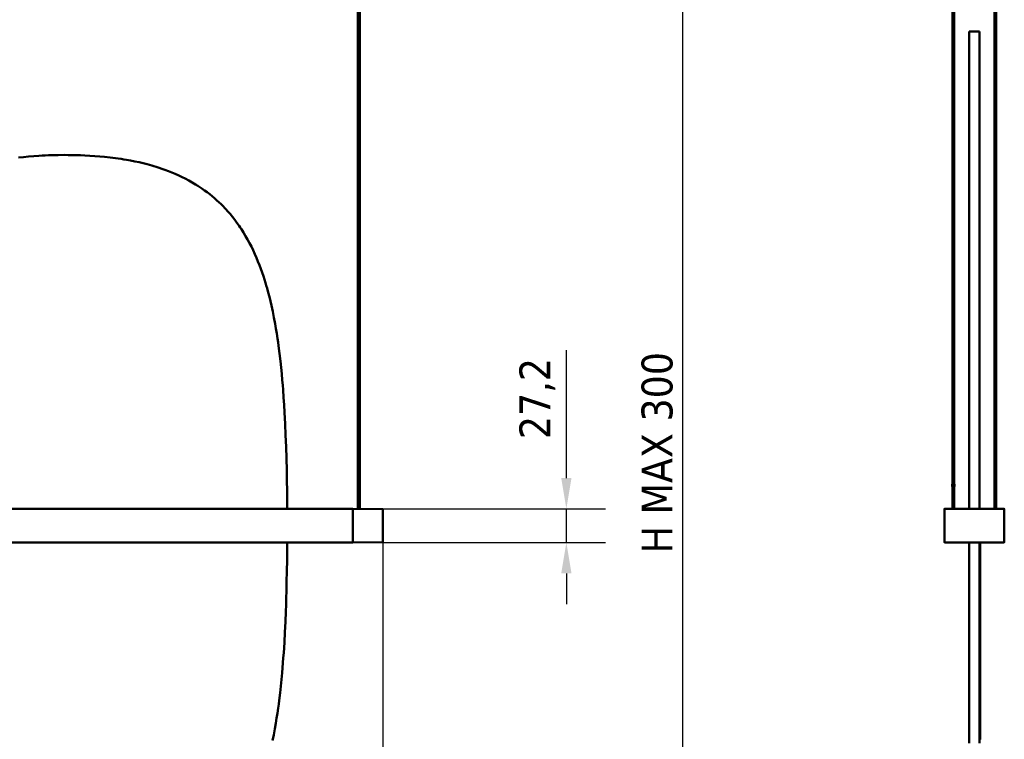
# Model space of a CAD drawing. Header units: millimetres. Extents: x 460 to 2336, y 1062 to 2601.
# Tile 8 of 9: x 1533 to 2330, y 1647 to 2230. Entities that reach past the tile are written whole.
import ezdxf

# ---------------------------------------------------------------- set-up
doc = ezdxf.new("R2010")
doc.units = ezdxf.units.MM
doc.header["$LTSCALE"] = 10
doc.layers.add('Quota (ISO)', color=7, linetype='Continuous', lineweight=25)
doc.layers.add('Visibile (ISO)', color=7, linetype='Continuous', lineweight=50)
doc.styles.add('Testo nota (ISO)', font='tahoma.ttf')
doc.dimstyles.new('PENTA', dxfattribs={"dimscale": 10, "dimtxt": 2.5, "dimasz": 2.5, "dimexe": 3.175, "dimexo": 0, "dimgap": 0.762, "dimtad": 1, "dimrnd": 1e-08, "dimtxsty": 'Testo nota (ISO)', "dimcen": 0.09, "dimdle": 10, "dimclrd": 256, "dimclre": 256, "dimclrt": 256, "dimazin": 2, "dimtfac": 0.8, "dimtmove": 0, "dimatfit": 3, "dimfxl": 1, "dimtolj": 1, "dimlwd": -1, "dimlwe": -1, "dimarcsym": 0})

# ---------------------------------------------------------------- blocks, each defined once
blk = doc.blocks.new('*D31')
at = {"layer": 'Defpoints', "color": 0, "transparency": 16777216}
for p in [(768.68, 1806.97), (1827.18, 1806.97), (1827.18, 1300.11)]:
    blk.add_point(p, dxfattribs=at)
at = {"layer": 'Quota (ISO)', "transparency": 16777216}
for p, q in [((768.68, 1806.97), (768.68, 1268.36)), ((1827.18, 1806.97), (1827.18, 1268.36)), ((793.68, 1300.11), (1802.18, 1300.11))]:
    blk.add_line(p, q, dxfattribs=at)
for points in [[(793.68, 1304.28), (793.68, 1295.95), (768.68, 1300.11)], [(1802.18, 1304.28), (1802.18, 1295.95), (1827.18, 1300.11)]]:
    blk.add_solid(points, dxfattribs=at)
at = {"layer": 'Quota (ISO)', "transparency": 16777216, "insert": (1297.93, 1323.63), "char_height": 25, "attachment_point": 5, "style": 'Testo nota (ISO)'}
blk.add_mtext('\\A1;1058,5', dxfattribs=at)
blk = doc.blocks.new('*D46')
at = {"layer": 'Defpoints', "color": 0, "transparency": 16777216}
for p in [(1814.77, 1833.61), (1802.93, 1806.41), (1975.83, 1806.41)]:
    blk.add_point(p, dxfattribs=at)
at = {"layer": 'Quota (ISO)', "transparency": 16777216}
for p, q in [((1975.83, 1858.61), (1975.83, 1962.23)), ((1814.77, 1833.61), (2007.58, 1833.61)), ((1975.83, 1806.41), (1975.83, 1833.61)), ((1802.93, 1806.41), (2007.58, 1806.41)), ((1975.83, 1781.41), (1975.83, 1756.41))]:
    blk.add_line(p, q, dxfattribs=at)
for points in [[(1971.67, 1858.61), (1980, 1858.61), (1975.83, 1833.61)], [(1971.67, 1781.41), (1980, 1781.41), (1975.83, 1806.41)]]:
    blk.add_solid(points, dxfattribs=at)
at = {"layer": 'Quota (ISO)', "transparency": 16777216, "insert": (1952.35, 1922.92), "char_height": 25, "attachment_point": 5, "rotation": 90, "style": 'Testo nota (ISO)'}
blk.add_mtext('\\A1;27,2', dxfattribs=at)
blk = doc.blocks.new('*D47')
at = {"layer": 'Defpoints', "color": 0, "transparency": 16777216}
for p in [(1676.28, 2338.07), (2070.05, 2338.07), (1098.94, 1420.13)]:
    blk.add_point(p, dxfattribs=at)
at = {"layer": 'Quota (ISO)', "transparency": 16777216}
for p, q in [((1676.28, 2338.07), (2101.8, 2338.07)), ((2070.05, 1445.13), (2070.05, 2313.07)), ((1098.94, 1420.13), (2101.8, 1420.13))]:
    blk.add_line(p, q, dxfattribs=at)
for points in [[(2065.88, 2313.07), (2074.21, 2313.07), (2070.05, 2338.07)], [(2065.88, 1445.13), (2074.21, 1445.13), (2070.05, 1420.13)]]:
    blk.add_solid(points, dxfattribs=at)
at = {"layer": 'Quota (ISO)', "transparency": 16777216, "insert": (2049.41, 1879.1), "char_height": 25, "width": 417.2148, "attachment_point": 5, "rotation": 90, "style": 'Testo nota (ISO)'}
blk.add_mtext('\\A1;H MAX 300', dxfattribs=at)

msp = doc.modelspace()

# ---------------------------------------------------------------- linework, layer by layer
at = {"layer": 'Visibile (ISO)'}
for p, q in [((1807.183, 2263.071), (1807.183, 1833.676)), ((1808.683, 2263.071), (1808.683, 1833.663)), ((2288.229, 2263.071), (2288.229, 1853.714)), ((2289.729, 2263.071), (2289.729, 1853.714)), ((2322.229, 2263.071), (2322.229, 1833.714)), ((2323.729, 2263.071), (2323.729, 1833.714)), ((2301.729, 2220.112), (2310.229, 2220.112)), ((2301.729, 2220.112), (2301.729, 2220.074)), ((2301.729, 2220.074), (2301.729, 2219.961)), ((2301.729, 2219.961), (2301.729, 2219.875)), ((2301.729, 2219.875), (2301.729, 2219.769)), ((2301.729, 2219.66), (2301.729, 2219.769)), ((2301.729, 2219.769), (2301.729, 2219.644)), ((2301.729, 2219.518), (2301.729, 2219.66)), ((2301.729, 2219.644), (2301.729, 2219.498)), ((2301.729, 2219.358), (2301.729, 2219.518)), ((2301.729, 2219.498), (2301.729, 2219.208)), ((2301.729, 2219.177), (2301.729, 2219.358)), ((2301.729, 2219.208), (2301.729, 2218.859)), ((2301.729, 2218.817), (2301.729, 2219.177)), ((2301.729, 2218.859), (2301.729, 2218.448)), ((2301.729, 2218.396), (2301.729, 2218.817)), ((2301.729, 2218.448), (2301.729, 2217.975)), ((2301.729, 2217.91), (2301.729, 2218.396)), ((2301.729, 2217.975), (2301.729, 2217.438)), ((2301.729, 2217.358), (2301.729, 2217.91)), ((2301.729, 2217.438), (2301.729, 2216.835)), ((2301.729, 2216.74), (2301.729, 2217.358)), ((2301.729, 2216.835), (2301.729, 2216.165)), ((2301.729, 2216.052), (2301.729, 2216.74)), ((2301.729, 2216.165), (2301.729, 2215.427)), ((2301.729, 2215.295), (2301.729, 2216.052)), ((2301.729, 2215.427), (2301.729, 2214.618)), ((2301.729, 2214.475), (2301.729, 2215.295)), ((2310.229, 2220.112), (2310.229, 2220.074)), ((2310.229, 2220.074), (2310.229, 2219.961)), ((2310.229, 2219.961), (2310.229, 2219.875)), ((2310.229, 2219.875), (2310.229, 2219.769)), ((2310.229, 2219.769), (2310.229, 2219.644)), ((2310.229, 2219.644), (2310.229, 2219.498)), ((2310.229, 2219.498), (2310.229, 2219.208)), ((2310.229, 2219.208), (2310.229, 2218.859)), ((2310.229, 2218.859), (2310.229, 2218.448)), ((2310.229, 2218.448), (2310.229, 2217.975)), ((2310.229, 2217.975), (2310.229, 2217.438)), ((2310.229, 2217.438), (2310.229, 2216.835)), ((2310.229, 2216.835), (2310.229, 2216.165)), ((2310.229, 2216.165), (2310.229, 2215.427)), ((2310.229, 2215.427), (2310.229, 2214.618)), ((2301.729, 2214.618), (2301.729, 2214.187)), ((2301.729, 2214.038), (2301.729, 2214.475)), ((2301.729, 2214.187), (2301.729, 2213.737)), ((2301.729, 2213.583), (2301.729, 2214.038)), ((2301.729, 2213.737), (2301.729, 2213.27)), ((2301.729, 2212.947), (2301.729, 2213.583)), ((2301.729, 2213.27), (2301.729, 2212.784)), ((2301.729, 2212.279), (2301.729, 2212.947)), ((2301.729, 2212.784), (2301.729, 2212.279)), ((2301.729, 2211.577), (2301.729, 2212.279)), ((2301.729, 2212.279), (2301.729, 2211.755)), ((2301.729, 2211.755), (2301.729, 2210.814)), ((2301.729, 2210.652), (2301.729, 2211.577)), ((2301.729, 2210.814), (2301.729, 2209.815)), ((2301.729, 2209.673), (2301.729, 2210.652)), ((2301.729, 2209.815), (2301.729, 2208.759)), ((2301.729, 2208.64), (2301.729, 2209.673)), ((2301.729, 2208.759), (2301.729, 2207.644)), ((2301.729, 2207.551), (2301.729, 2208.64)), ((2301.729, 2207.644), (2301.729, 2206.471)), ((2301.729, 2206.406), (2301.729, 2207.551)), ((2310.229, 2214.618), (2310.229, 2214.187)), ((2310.229, 2214.187), (2310.229, 2213.737)), ((2310.229, 2213.737), (2310.229, 2213.27)), ((2310.229, 2213.27), (2310.229, 2212.784)), ((2310.229, 2212.784), (2310.229, 2212.279)), ((2310.229, 2212.279), (2310.229, 2211.755)), ((2310.229, 2211.755), (2310.229, 2210.814)), ((2310.229, 2210.814), (2310.229, 2209.815)), ((2310.229, 2209.815), (2310.229, 2208.759)), ((2310.229, 2208.759), (2310.229, 2207.644)), ((2310.229, 2207.644), (2310.229, 2206.471)), ((2301.729, 2206.471), (2301.729, 2205.237)), ((2301.729, 2205.204), (2301.729, 2206.406)), ((2301.729, 2205.237), (2301.729, 2203.943)), ((2301.729, 2203.842), (2301.729, 2205.204)), ((2301.729, 2203.943), (2301.729, 2202.537)), ((2301.729, 2203.136), (2301.729, 2203.842)), ((2301.729, 2202.413), (2301.729, 2203.136)), ((2301.729, 2202.537), (2301.729, 2201.809)), ((2301.729, 2201.296), (2301.729, 2202.413)), ((2301.729, 2201.809), (2301.729, 2201.064)), ((2301.729, 2200.14), (2301.729, 2201.296)), ((2301.729, 2201.064), (2301.729, 2200.045)), ((2301.729, 2198.945), (2301.729, 2200.14)), ((2301.729, 2200.045), (2301.729, 2198.997)), ((2310.229, 2206.471), (2310.229, 2205.237)), ((2310.229, 2205.237), (2310.229, 2203.943)), ((2310.229, 2203.943), (2310.229, 2202.537)), ((2310.229, 2202.537), (2310.229, 2201.809)), ((2310.229, 2201.809), (2310.229, 2201.064)), ((2310.229, 2201.064), (2310.229, 2200.045)), ((2310.229, 2200.045), (2310.229, 2198.997)), ((2301.729, 2198.997), (2301.729, 2197.918)), ((2301.729, 2197.711), (2301.729, 2198.945)), ((2301.729, 2197.918), (2301.729, 2196.527)), ((2301.729, 2196.294), (2301.729, 2197.711)), ((2301.729, 2196.527), (2301.729, 2195.089)), ((2301.729, 2194.829), (2301.729, 2196.294)), ((2301.729, 2195.089), (2301.729, 2193.603)), ((2301.729, 2193.314), (2301.729, 2194.829)), ((2301.729, 2193.603), (2301.729, 2192.07)), ((2301.729, 2191.751), (2301.729, 2193.314)), ((2301.729, 2192.07), (2301.729, 2190.49)), ((2301.729, 2190.139), (2301.729, 2191.751)), ((2310.229, 2198.997), (2310.229, 2197.918)), ((2310.229, 2197.918), (2310.229, 2196.527)), ((2310.229, 2196.527), (2310.229, 2195.089)), ((2310.229, 2195.089), (2310.229, 2193.603)), ((2310.229, 2193.603), (2310.229, 2192.07)), ((2310.229, 2192.07), (2310.229, 2190.49)), ((2301.729, 2190.49), (2301.729, 2188.861)), ((2301.729, 2188.478), (2301.729, 2190.139)), ((2301.729, 2188.861), (2301.729, 2187.031)), ((2301.729, 2186.662), (2301.729, 2188.478)), ((2301.729, 2187.031), (2301.729, 2185.144)), ((2301.729, 2184.792), (2301.729, 2186.662)), ((2301.729, 2185.144), (2301.729, 2183.2)), ((2301.729, 2182.868), (2301.729, 2184.792)), ((2310.229, 2190.49), (2310.229, 2188.861)), ((2310.229, 2188.861), (2310.229, 2187.031)), ((2310.229, 2187.031), (2310.229, 2185.144)), ((2310.229, 2185.144), (2310.229, 2183.2)), ((2301.729, 2183.2), (2301.729, 2181.2)), ((2301.729, 2180.889), (2301.729, 2182.868)), ((2301.729, 2181.2), (2301.729, 2179.144)), ((2301.729, 2178.855), (2301.729, 2180.889)), ((2301.729, 2179.144), (2301.729, 2177.033)), ((2301.729, 2176.769), (2301.729, 2178.855)), ((2301.729, 2177.033), (2301.729, 2174.867)), ((2301.729, 2174.629), (2301.729, 2176.769)), ((2310.229, 2183.2), (2310.229, 2181.2)), ((2310.229, 2181.2), (2310.229, 2179.144)), ((2310.229, 2179.144), (2310.229, 2177.033)), ((2310.229, 2177.033), (2310.229, 2174.867)), ((2301.729, 2174.867), (2301.729, 2172.646)), ((2301.729, 2172.437), (2301.729, 2174.629)), ((2301.729, 2172.646), (2301.729, 2170.37)), ((2301.729, 2170.193), (2301.729, 2172.437)), ((2301.729, 2170.37), (2301.729, 2168.042)), ((2301.729, 2167.897), (2301.729, 2170.193)), ((2301.729, 2168.042), (2301.729, 2165.661)), ((2301.729, 2165.55), (2301.729, 2167.897)), ((2310.229, 2174.867), (2310.229, 2172.646)), ((2310.229, 2172.646), (2310.229, 2170.37)), ((2310.229, 2170.37), (2310.229, 2168.042)), ((2310.229, 2168.042), (2310.229, 2165.661)), ((2301.729, 2165.661), (2301.729, 2163.453)), ((2301.729, 2163.355), (2301.729, 2165.55)), ((2301.729, 2163.453), (2301.729, 2161.203)), ((2301.729, 2161.118), (2301.729, 2163.355)), ((2301.729, 2161.203), (2301.729, 2158.911)), ((2301.729, 2158.84), (2301.729, 2161.118)), ((2310.229, 2165.661), (2310.229, 2163.453)), ((2310.229, 2163.453), (2310.229, 2161.203)), ((2310.229, 2161.203), (2310.229, 2158.911)), ((2301.729, 2158.911), (2301.729, 2156.579)), ((2301.729, 2156.522), (2301.729, 2158.84)), ((2301.729, 2156.579), (2301.729, 2154.206)), ((2301.729, 2154.164), (2301.729, 2156.522)), ((2301.729, 2154.206), (2301.729, 2151.794)), ((2301.729, 2151.767), (2301.729, 2154.164)), ((2301.729, 2151.794), (2301.729, 2149.59)), ((2301.729, 2149.577), (2301.729, 2151.767)), ((2310.229, 2158.911), (2310.229, 2156.579)), ((2310.229, 2156.579), (2310.229, 2154.206)), ((2310.229, 2154.206), (2310.229, 2151.794)), ((2310.229, 2151.794), (2310.229, 2149.59)), ((2301.729, 2149.59), (2301.729, 2147.356)), ((2301.729, 2147.356), (2301.729, 2149.577)), ((2301.729, 2145.105), (2301.729, 2147.356)), ((2301.729, 2147.356), (2301.729, 2145.091)), ((2301.729, 2142.825), (2301.729, 2145.105)), ((2301.729, 2145.091), (2301.729, 2142.796)), ((2310.229, 2149.59), (2310.229, 2147.356)), ((2310.229, 2147.356), (2310.229, 2145.091)), ((2310.229, 2145.091), (2310.229, 2142.796)), ((2301.729, 2141.289), (2301.729, 2142.825)), ((2301.729, 2142.796), (2301.729, 2141.261)), ((2301.729, 2139.74), (2301.729, 2141.289)), ((2301.729, 2141.261), (2301.729, 2139.714)), ((2301.729, 2136.605), (2301.729, 2139.74)), ((2301.729, 2139.714), (2301.729, 2138.131)), ((2301.729, 2138.131), (2301.729, 2136.536)), ((2301.729, 2134.095), (2301.729, 2136.605)), ((2301.729, 2136.536), (2301.729, 2133.69)), ((2310.229, 2142.796), (2310.229, 2141.261)), ((2310.229, 2141.261), (2310.229, 2139.714)), ((2310.229, 2139.714), (2310.229, 2138.131)), ((2310.229, 2138.131), (2310.229, 2136.536)), ((2310.229, 2136.536), (2310.229, 2133.69)), ((2301.729, 2131.555), (2301.729, 2134.095)), ((2301.729, 2133.69), (2301.729, 2130.806)), ((2301.729, 2128.987), (2301.729, 2131.555)), ((2301.729, 2130.806), (2301.729, 2127.886)), ((2301.729, 2126.39), (2301.729, 2128.987)), ((2301.729, 2127.886), (2301.729, 2124.93)), ((2310.229, 2133.69), (2310.229, 2130.806)), ((2310.229, 2130.806), (2310.229, 2127.886)), ((2310.229, 2127.886), (2310.229, 2124.93)), ((1548.922, 2119.496), (1544.784, 2119.215)), ((1551.52, 2119.644), (1548.922, 2119.496)), ((1554.128, 2119.771), (1551.52, 2119.644)), ((1556.745, 2119.877), (1554.128, 2119.771)), ((1559.371, 2119.963), (1556.745, 2119.877)), ((1564.646, 2120.076), (1559.371, 2119.963)), ((1569.953, 2120.113), (1564.646, 2120.076)), ((1572.689, 2120.104), (1569.953, 2120.113)), ((1575.416, 2120.074), (1572.689, 2120.104)), ((1579.04, 2120.003), (1575.416, 2120.074)), ((1582.647, 2119.895), (1579.04, 2120.003)), ((1586.238, 2119.75), (1582.647, 2119.895)), ((1590.257, 2119.54), (1586.238, 2119.75)), ((1594.252, 2119.279), (1590.257, 2119.54)), ((2301.729, 2124.643), (2301.729, 2126.39)), ((2301.729, 2124.93), (2301.729, 2121.938)), ((2301.729, 2122.885), (2301.729, 2124.643)), ((2301.729, 2119.332), (2301.729, 2122.885)), ((2301.729, 2121.938), (2301.729, 2119.42)), ((2310.229, 2124.93), (2310.229, 2121.938)), ((2310.229, 2121.938), (2310.229, 2119.42)), ((1536.589, 2118.484), (1532.536, 2118.03)), ((1540.673, 2118.879), (1536.589, 2118.484)), ((1544.784, 2119.215), (1540.673, 2118.879)), ((1598.222, 2118.967), (1594.252, 2119.279)), ((1602.167, 2118.601), (1598.222, 2118.967)), ((1606.626, 2118.118), (1602.167, 2118.601)), ((1608.842, 2117.849), (1606.626, 2118.118)), ((1611.047, 2117.562), (1608.842, 2117.849)), ((1613.243, 2117.255), (1611.047, 2117.562)), ((1615.429, 2116.93), (1613.243, 2117.255)), ((1617.604, 2116.585), (1615.429, 2116.93)), ((1619.768, 2116.221), (1617.604, 2116.585)), ((1623.206, 2115.596), (1619.768, 2116.221)), ((1626.614, 2114.919), (1623.206, 2115.596)), ((1629.991, 2114.189), (1626.614, 2114.919)), ((1633.334, 2113.405), (1629.991, 2114.189)), ((1636.642, 2112.565), (1633.334, 2113.405)), ((1638.482, 2112.07), (1636.642, 2112.565)), ((1640.31, 2111.557), (1638.482, 2112.07)), ((1642.092, 2111.036), (1640.31, 2111.557)), ((2301.729, 2119.42), (2301.729, 2116.878)), ((2301.729, 2115.733), (2301.729, 2119.332)), ((2301.729, 2116.878), (2301.729, 2114.314)), ((2301.729, 2112.09), (2301.729, 2115.733)), ((2301.729, 2114.314), (2301.729, 2112.396)), ((2301.729, 2112.396), (2301.729, 2110.465)), ((2301.729, 2108.403), (2301.729, 2112.09)), ((2310.229, 2119.42), (2310.229, 2116.878)), ((2310.229, 2116.878), (2310.229, 2114.314)), ((2310.229, 2114.314), (2310.229, 2112.396)), ((2310.229, 2112.396), (2310.229, 2110.465)), ((1643.861, 2110.498), (1642.092, 2111.036)), ((1646.225, 2109.745), (1643.861, 2110.498)), ((1648.566, 2108.961), (1646.225, 2109.745)), ((1650.883, 2108.144), (1648.566, 2108.961)), ((1653.747, 2107.076), (1650.883, 2108.144)), ((1656.573, 2105.957), (1653.747, 2107.076)), ((1659.359, 2104.786), (1656.573, 2105.957)), ((1662.104, 2103.562), (1659.359, 2104.786)), ((1664.807, 2102.285), (1662.104, 2103.562)), ((2301.729, 2110.465), (2301.729, 2108.485)), ((2301.729, 2108.485), (2301.729, 2106.493)), ((2301.729, 2104.675), (2301.729, 2108.403)), ((2301.729, 2106.493), (2301.729, 2103.677)), ((2301.729, 2100.907), (2301.729, 2104.675)), ((2301.729, 2103.677), (2301.729, 2100.839)), ((2310.229, 2110.465), (2310.229, 2108.485)), ((2310.229, 2108.485), (2310.229, 2106.493)), ((2310.229, 2106.493), (2310.229, 2103.677)), ((2310.229, 2103.677), (2310.229, 2100.839)), ((1667.468, 2100.956), (1664.807, 2102.285)), ((1670.271, 2099.471), (1667.468, 2100.956)), ((1673.023, 2097.925), (1670.271, 2099.471)), ((1674.379, 2097.129), (1673.023, 2097.925)), ((1675.721, 2096.318), (1674.379, 2097.129)), ((1677.489, 2095.213), (1675.721, 2096.318)), ((2301.729, 2097.101), (2301.729, 2100.907)), ((2301.729, 2100.839), (2301.729, 2097.979)), ((2301.729, 2097.979), (2301.729, 2095.82)), ((2301.729, 2093.258), (2301.729, 2097.101)), ((2301.729, 2095.82), (2301.729, 2093.649)), ((2310.229, 2100.839), (2310.229, 2097.979)), ((2310.229, 2097.979), (2310.229, 2095.82)), ((2310.229, 2095.82), (2310.229, 2093.649)), ((1679.233, 2094.081), (1677.489, 2095.213)), ((1680.952, 2092.922), (1679.233, 2094.081)), ((1683.065, 2091.435), (1680.952, 2092.922)), ((1685.139, 2089.907), (1683.065, 2091.435)), ((1687.172, 2088.338), (1685.139, 2089.907)), ((1689.165, 2086.728), (1687.172, 2088.338)), ((2301.729, 2093.649), (2301.729, 2089.273)), ((2301.729, 2089.379), (2301.729, 2093.258)), ((2301.729, 2085.466), (2301.729, 2089.379)), ((2301.729, 2089.273), (2301.729, 2084.853)), ((2310.229, 2093.649), (2310.229, 2089.273)), ((2310.229, 2089.273), (2310.229, 2084.853)), ((1691.117, 2085.078), (1689.165, 2086.728)), ((1693.028, 2083.387), (1691.117, 2085.078)), ((1694.712, 2081.832), (1693.028, 2083.387)), ((1696.364, 2080.245), (1694.712, 2081.832)), ((1697.981, 2078.626), (1696.364, 2080.245)), ((2301.729, 2081.519), (2301.729, 2085.466)), ((2301.729, 2084.853), (2301.729, 2080.39)), ((2301.729, 2078.207), (2301.729, 2081.519)), ((2301.729, 2080.39), (2301.729, 2075.887)), ((2310.229, 2084.853), (2310.229, 2080.39)), ((2310.229, 2080.39), (2310.229, 2075.887)), ((1699.565, 2076.977), (1697.981, 2078.626)), ((1700.602, 2075.861), (1699.565, 2076.977)), ((1701.625, 2074.731), (1700.602, 2075.861)), ((1703.625, 2072.431), (1701.625, 2074.731)), ((1705.566, 2070.08), (1703.625, 2072.431)), ((2301.729, 2074.872), (2301.729, 2078.207)), ((2301.729, 2075.887), (2301.729, 2071.344)), ((2301.729, 2071.517), (2301.729, 2074.872)), ((2310.229, 2075.887), (2310.229, 2071.344)), ((1707.448, 2067.679), (1705.566, 2070.08)), ((1709.271, 2065.228), (1707.448, 2067.679)), ((1711.036, 2062.73), (1709.271, 2065.228)), ((2301.729, 2068.988), (2301.729, 2071.517)), ((2301.729, 2071.344), (2301.729, 2066.765)), ((2301.729, 2066.447), (2301.729, 2068.988)), ((2301.729, 2066.765), (2301.729, 2062.017)), ((2301.729, 2063.819), (2301.729, 2066.447)), ((2301.729, 2061.179), (2301.729, 2063.819)), ((2310.229, 2071.344), (2310.229, 2066.765)), ((2310.229, 2066.765), (2310.229, 2062.017)), ((1711.934, 2061.409), (1711.036, 2062.73)), ((1712.816, 2060.075), (1711.934, 2061.409)), ((1713.702, 2058.698), (1712.816, 2060.075)), ((1714.572, 2057.309), (1713.702, 2058.698)), ((1716.246, 2054.526), (1714.572, 2057.309)), ((2301.729, 2062.017), (2301.729, 2057.233)), ((2301.729, 2058.446), (2301.729, 2061.179)), ((2301.729, 2055.702), (2301.729, 2058.446)), ((2301.729, 2057.233), (2301.729, 2052.415)), ((2310.229, 2062.017), (2310.229, 2057.233)), ((2310.229, 2057.233), (2310.229, 2052.415)), ((1717.859, 2051.696), (1716.246, 2054.526)), ((1719.412, 2048.821), (1717.859, 2051.696)), ((1720.906, 2045.903), (1719.412, 2048.821)), ((2301.729, 2050.262), (2301.729, 2055.702)), ((2301.729, 2052.415), (2301.729, 2047.564)), ((2301.729, 2044.782), (2301.729, 2050.262)), ((2310.229, 2052.415), (2310.229, 2047.564)), ((1722.343, 2042.944), (1720.906, 2045.903)), ((1723.723, 2039.944), (1722.343, 2042.944)), ((1725.049, 2036.907), (1723.723, 2039.944)), ((2301.729, 2047.564), (2301.729, 2042.682)), ((2301.729, 2039.261), (2301.729, 2044.782)), ((2301.729, 2042.682), (2301.729, 2039.681)), ((2310.229, 2047.564), (2310.229, 2042.682)), ((2310.229, 2042.682), (2310.229, 2039.681)), ((1726.276, 2033.943), (1725.049, 2036.907)), ((1727.455, 2030.947), (1726.276, 2033.943)), ((2301.729, 2039.681), (2301.729, 2036.669)), ((2301.729, 2033.703), (2301.729, 2039.261)), ((2301.729, 2036.669), (2301.729, 2033.514)), ((2301.729, 2028.108), (2301.729, 2033.703)), ((2301.729, 2033.514), (2301.729, 2030.347)), ((2310.229, 2039.681), (2310.229, 2036.669)), ((2310.229, 2036.669), (2310.229, 2033.514)), ((2310.229, 2033.514), (2310.229, 2030.347)), ((1728.587, 2027.919), (1727.455, 2030.947)), ((1729.673, 2024.861), (1728.587, 2027.919)), ((1730.601, 2022.119), (1729.673, 2024.861)), ((2301.729, 2030.347), (2301.729, 2024.114)), ((2301.729, 2021.801), (2301.729, 2028.108)), ((2301.729, 2024.114), (2301.729, 2018.359)), ((2310.229, 2030.347), (2310.229, 2024.114)), ((2310.229, 2024.114), (2310.229, 2018.359)), ((1731.495, 2019.354), (1730.601, 2022.119)), ((1732.356, 2016.569), (1731.495, 2019.354)), ((1732.98, 2014.466), (1732.356, 2016.569)), ((2301.729, 2015.453), (2301.729, 2021.801)), ((2301.729, 2018.359), (2301.729, 2012.57)), ((2310.229, 2018.359), (2310.229, 2012.57)), ((1733.587, 2012.352), (1732.98, 2014.466)), ((1734.55, 2008.839), (1733.587, 2012.352)), ((1735.468, 2005.298), (1734.55, 2008.839)), ((2301.729, 2009.067), (2301.729, 2015.453)), ((2301.729, 2012.57), (2301.729, 2006.75)), ((2301.729, 2002.643), (2301.729, 2009.067)), ((2310.229, 2012.57), (2310.229, 2006.75)), ((1736.341, 2001.728), (1735.468, 2005.298)), ((1737.173, 1998.133), (1736.341, 2001.728)), ((2301.729, 2006.75), (2301.729, 2000.899)), ((2301.729, 1996.184), (2301.729, 2002.643)), ((2301.729, 2000.899), (2301.729, 1997.037)), ((2310.229, 2006.75), (2310.229, 2000.899)), ((2310.229, 2000.899), (2310.229, 1997.037)), ((1737.705, 1995.722), (1737.173, 1998.133)), ((1738.219, 1993.299), (1737.705, 1995.722)), ((1739.197, 1988.424), (1738.219, 1993.299)), ((2301.729, 1997.037), (2301.729, 1993.163)), ((2301.729, 1992.153), (2301.729, 1996.184)), ((2301.729, 1993.163), (2301.729, 1989.167)), ((2301.729, 1988.11), (2301.729, 1992.153)), ((2310.229, 1997.037), (2310.229, 1993.163)), ((2310.229, 1993.163), (2310.229, 1989.167)), ((1740.11, 1983.508), (1739.197, 1988.424)), ((2301.729, 1989.167), (2301.729, 1985.159)), ((2301.729, 1984.008), (2301.729, 1988.11)), ((2301.729, 1985.159), (2301.729, 1977.218)), ((2310.229, 1989.167), (2310.229, 1985.159)), ((2310.229, 1985.159), (2310.229, 1977.218)), ((1740.796, 1979.548), (1740.11, 1983.508)), ((1741.444, 1975.565), (1740.796, 1979.548)), ((2301.729, 1979.893), (2301.729, 1984.008)), ((2301.729, 1971.677), (2301.729, 1979.893)), ((2301.729, 1977.218), (2301.729, 1970.033)), ((2310.229, 1977.218), (2310.229, 1970.033)), ((1742.057, 1971.56), (1741.444, 1975.565)), ((1742.494, 1968.543), (1742.057, 1971.56)), ((1742.912, 1965.514), (1742.494, 1968.543)), ((2301.729, 1963.416), (2301.729, 1971.677)), ((2301.729, 1970.033), (2301.729, 1962.815)), ((2310.229, 1970.033), (2310.229, 1962.815)), ((1743.695, 1959.424), (1742.912, 1965.514)), ((2301.729, 1955.648), (2301.729, 1963.416)), ((2301.729, 1962.815), (2301.729, 1955.565)), ((2310.229, 1962.815), (2310.229, 1955.565)), ((1744.412, 1953.292), (1743.695, 1959.424)), ((1744.961, 1948.154), (1744.412, 1953.292)), ((2301.729, 1947.845), (2301.729, 1955.648)), ((2301.729, 1955.565), (2301.729, 1948.283)), ((2310.229, 1955.565), (2310.229, 1948.283)), ((1745.469, 1942.99), (1744.961, 1948.154)), ((2301.729, 1948.283), (2301.729, 1943.412)), ((2301.729, 1940.008), (2301.729, 1947.845)), ((2310.229, 1948.283), (2310.229, 1943.412)), ((1745.939, 1937.801), (1745.469, 1942.99)), ((1746.268, 1933.895), (1745.939, 1937.801)), ((2301.729, 1943.412), (2301.729, 1938.529)), ((2301.729, 1932.138), (2301.729, 1940.008)), ((2301.729, 1938.529), (2301.729, 1928.725)), ((2310.229, 1943.412), (2310.229, 1938.529)), ((2310.229, 1938.529), (2310.229, 1928.725)), ((1746.577, 1929.976), (1746.268, 1933.895)), ((1747.018, 1923.908), (1746.577, 1929.976)), ((2301.729, 1928.725), (2301.729, 1885.354)), ((2310.229, 1928.725), (2310.229, 1885.354)), ((1747.418, 1917.812), (1747.018, 1923.908)), ((1747.779, 1911.689), (1747.418, 1917.812)), ((1748.027, 1907.081), (1747.779, 1911.689)), ((1748.256, 1902.458), (1748.027, 1907.081)), ((1748.66, 1893.174), (1748.256, 1902.458)), ((1748.999, 1883.839), (1748.66, 1893.174)), ((2301.729, 1880.952), (2301.729, 1891.01)), ((1749.278, 1874.457), (1748.999, 1883.839)), ((2301.729, 1885.354), (2301.729, 1879.043)), ((2301.729, 1870.855), (2301.729, 1880.952)), ((2310.229, 1885.354), (2310.229, 1879.043)), ((1749.504, 1865.03), (1749.278, 1874.457)), ((2301.729, 1879.043), (2301.729, 1866.927)), ((2310.229, 1879.043), (2310.229, 1866.927)), ((1749.68, 1855.561), (1749.504, 1865.03)), ((2301.729, 1864.27), (2301.729, 1870.855)), ((2301.729, 1866.927), (2301.729, 1854.758)), ((2310.229, 1866.927), (2310.229, 1854.758)), ((2301.729, 1857.67), (2301.729, 1864.27)), ((2301.729, 1850.721), (2301.729, 1857.67)), ((1749.771, 1849.225), (1749.68, 1855.561)), ((1749.843, 1842.871), (1749.771, 1849.225)), ((2289.947, 1853.714), (2287.979, 1853.714)), ((2287.979, 1851.714), (2287.979, 1853.714)), ((2289.947, 1851.714), (2287.979, 1851.714)), ((2288.229, 1851.714), (2288.229, 1833.714)), ((2289.729, 1851.714), (2289.729, 1833.714)), ((2289.947, 1851.714), (2289.947, 1853.714)), ((2301.729, 1854.758), (2301.729, 1842.54)), ((2301.729, 1843.755), (2301.729, 1850.721)), ((2310.229, 1854.758), (2310.229, 1842.54)), ((1749.907, 1833.714), (1749.843, 1842.871)), ((2301.729, 1833.714), (2301.729, 1843.755)), ((2301.729, 1842.54), (2301.729, 1833.714)), ((2310.229, 1842.54), (2310.229, 1833.714)), ((792.933, 1833.714), (1802.933, 1833.714)), ((1802.933, 1833.714), (1802.933, 1833.514)), ((1802.933, 1833.714), (1826.935, 1833.504)), ((1802.933, 1806.714), (1802.933, 1833.514)), ((1802.933, 1806.764), (1802.933, 1833.463)), ((1827.183, 1833.254), (1827.183, 1806.973)), ((2281.729, 1833.514), (2281.729, 1806.714)), ((2281.729, 1806.764), (2281.729, 1833.463)), ((2281.929, 1833.714), (2282.925, 1833.714)), ((2305.229, 1833.714), (2281.979, 1833.714)), ((2293.533, 1833.714), (2294.789, 1833.714)), ((2329.979, 1833.714), (2306.729, 1833.714)), ((2317.169, 1833.714), (2318.425, 1833.714)), ((2329.033, 1833.714), (2330.029, 1833.714)), ((2330.229, 1806.714), (2330.229, 1833.514)), ((2330.229, 1833.463), (2330.229, 1806.764)), ((1802.933, 1806.514), (792.933, 1806.514)), ((1749.843, 1797.263), (1749.907, 1806.514)), ((1826.935, 1806.723), (1802.933, 1806.514)), ((1802.933, 1806.714), (1802.933, 1806.514)), ((2282.925, 1806.514), (2281.929, 1806.514)), ((2281.979, 1806.514), (2329.979, 1806.514)), ((2294.789, 1806.514), (2293.533, 1806.514)), ((2301.729, 1797.807), (2301.729, 1806.514)), ((2301.729, 1806.514), (2301.729, 1796.468)), ((2310.229, 1806.514), (2310.229, 1796.468)), ((2310.729, 1806.514), (2310.729, 1797.355)), ((2318.425, 1806.514), (2317.169, 1806.514)), ((2330.029, 1806.514), (2329.033, 1806.514)), ((1749.769, 1790.863), (1749.843, 1797.263)), ((2301.729, 1785.547), (2301.729, 1797.807)), ((2301.729, 1796.468), (2301.729, 1789.502)), ((2310.229, 1796.468), (2310.229, 1789.502)), ((2310.729, 1797.355), (2310.729, 1791.002)), ((1749.677, 1784.481), (1749.769, 1790.863)), ((2301.729, 1789.502), (2301.729, 1782.553)), ((2301.729, 1773.337), (2301.729, 1785.547)), ((2310.229, 1789.502), (2310.229, 1782.553)), ((2310.729, 1791.002), (2310.729, 1784.666)), ((1749.458, 1773.093), (1749.677, 1784.481)), ((2301.729, 1782.553), (2301.729, 1775.953)), ((2310.229, 1782.553), (2310.229, 1775.953)), ((2310.729, 1784.666), (2310.729, 1775.196)), ((1749.316, 1767.212), (1749.458, 1773.093)), ((2301.729, 1775.953), (2301.729, 1769.368)), ((2301.729, 1761.18), (2301.729, 1773.337)), ((2301.729, 1769.368), (2301.729, 1759.271)), ((2310.229, 1775.953), (2310.229, 1769.368)), ((2310.229, 1769.368), (2310.229, 1759.271)), ((2310.729, 1775.196), (2310.729, 1765.769)), ((1748.983, 1755.92), (1749.154, 1761.347)), ((1749.154, 1761.347), (1749.316, 1767.212)), ((2301.729, 1754.869), (2301.729, 1761.18)), ((2310.729, 1765.769), (2310.729, 1756.387)), ((1748.793, 1750.509), (1748.983, 1755.92)), ((2301.729, 1759.271), (2301.729, 1749.213)), ((2301.729, 1748.573), (2301.729, 1754.869)), ((2310.229, 1759.271), (2310.229, 1749.213)), ((2310.729, 1756.387), (2310.729, 1747.053)), ((1748.454, 1742.112), (1748.793, 1750.509)), ((2301.729, 1749.213), (2301.729, 1739.195)), ((2301.729, 1742.383), (2301.729, 1748.573)), ((2310.229, 1749.213), (2310.229, 1739.195)), ((2310.729, 1747.053), (2310.729, 1737.768)), ((1748.058, 1733.757), (1748.454, 1742.112)), ((2301.729, 1736.209), (2301.729, 1742.383)), ((2301.729, 1739.195), (2301.729, 1729.219)), ((2310.229, 1739.195), (2310.229, 1729.219)), ((2310.729, 1737.768), (2310.729, 1733.146)), ((1747.602, 1725.446), (1748.058, 1733.757)), ((2301.729, 1727.942), (2301.729, 1736.209)), ((2301.729, 1729.219), (2301.729, 1718.626)), ((2310.229, 1729.219), (2310.229, 1718.626)), ((2310.729, 1733.146), (2310.729, 1728.537)), ((1747.077, 1717.184), (1747.602, 1725.446)), ((2301.729, 1719.704), (2301.729, 1727.942)), ((2310.729, 1728.537), (2310.729, 1722.415)), ((2310.729, 1722.415), (2310.729, 1716.319)), ((1746.783, 1713.01), (1747.077, 1717.184)), ((2301.729, 1711.498), (2301.729, 1719.704)), ((2301.729, 1718.626), (2301.729, 1713.349)), ((2301.729, 1713.349), (2301.729, 1708.085)), ((2310.229, 1718.626), (2310.229, 1713.349)), ((2310.229, 1713.349), (2310.229, 1708.085)), ((2310.729, 1716.319), (2310.729, 1710.251)), ((1746.143, 1704.825), (1746.469, 1708.849)), ((1746.469, 1708.849), (1746.783, 1713.01)), ((2301.729, 1701.694), (2301.729, 1711.498)), ((2301.729, 1708.085), (2301.729, 1700.215)), ((2310.229, 1708.085), (2310.229, 1700.215)), ((2310.729, 1710.251), (2310.729, 1706.332)), ((2310.729, 1706.332), (2310.729, 1702.425)), ((1745.294, 1695.408), (1745.797, 1700.814)), ((1745.797, 1700.814), (1746.143, 1704.825)), ((2301.729, 1696.811), (2301.729, 1701.694)), ((2301.729, 1700.215), (2301.729, 1692.378)), ((2310.229, 1700.215), (2310.229, 1692.378)), ((2310.729, 1702.425), (2310.729, 1697.237)), ((2310.729, 1697.237), (2310.729, 1692.073)), ((1744.156, 1684.68), (1744.748, 1690.03)), ((1744.748, 1690.03), (1745.294, 1695.408)), ((2301.729, 1691.94), (2301.729, 1696.811)), ((2301.729, 1692.378), (2301.729, 1684.575)), ((2301.729, 1684.658), (2301.729, 1691.94)), ((2310.229, 1692.378), (2310.229, 1684.575)), ((2310.729, 1692.073), (2310.729, 1686.934)), ((1743.408, 1678.504), (1744.156, 1684.68)), ((2301.729, 1677.408), (2301.729, 1684.658)), ((2301.729, 1684.575), (2301.729, 1676.807)), ((2310.229, 1684.575), (2310.229, 1676.807)), ((2310.729, 1686.934), (2310.729, 1680.803)), ((1742.59, 1672.371), (1743.009, 1675.432)), ((1743.009, 1675.432), (1743.408, 1678.504)), ((2301.729, 1670.19), (2301.729, 1677.408)), ((2301.729, 1676.807), (2301.729, 1668.546)), ((2310.229, 1676.807), (2310.229, 1668.546)), ((2310.729, 1680.803), (2310.729, 1674.713)), ((2310.729, 1674.713), (2310.729, 1671.684)), ((1741.381, 1664.266), (1742.004, 1668.308)), ((1742.004, 1668.308), (1742.59, 1672.371)), ((2301.729, 1663.005), (2301.729, 1670.19)), ((2301.729, 1668.546), (2301.729, 1660.33)), ((2310.229, 1668.546), (2310.229, 1660.33)), ((2310.729, 1671.684), (2310.729, 1668.667)), ((2310.729, 1668.667), (2310.729, 1664.662)), ((1739.881, 1655.451), (1740.723, 1660.245)), ((1740.723, 1660.245), (1741.381, 1664.266)), ((2301.729, 1655.064), (2301.729, 1663.005)), ((2301.729, 1660.33), (2301.729, 1656.215)), ((2310.229, 1660.33), (2310.229, 1656.215)), ((2310.729, 1664.662), (2310.729, 1660.679)), ((2310.729, 1660.679), (2310.729, 1656.719)), ((1738.019, 1645.973), (1738.981, 1650.693)), ((1738.981, 1650.693), (1739.881, 1655.451)), ((2301.729, 1656.215), (2301.729, 1652.113)), ((2301.729, 1651.056), (2301.729, 1655.064)), ((2301.729, 1652.113), (2301.729, 1648.07)), ((2301.729, 1647.06), (2301.729, 1651.056)), ((2310.229, 1656.215), (2310.229, 1652.113)), ((2310.229, 1652.113), (2310.229, 1648.07)), ((2310.729, 1656.719), (2310.729, 1651.803)), ((2310.729, 1651.803), (2310.729, 1646.927)), ((2301.729, 1648.07), (2301.729, 1644.039)), ((2310.229, 1648.07), (2310.229, 1644.039))]:
    msp.add_line(p, q, dxfattribs=at)
for centre, radius, start, end in [((1826.933, 1833.254), 0.25, 0, 89.5), ((2281.929, 1833.514), 0.2, 90, 180), ((2330.029, 1833.514), 0.2, 0, 90), ((1826.933, 1806.973), 0.25, 270.5, 0), ((2281.929, 1806.714), 0.2, 180, 270), ((2330.029, 1806.714), 0.2, 270, 0)]:
    msp.add_arc(centre, radius, start, end, dxfattribs=at)
msp.add_ellipse((2305.979, 1833.67), major_axis=(1, 0), ratio=0.0087269, start_param=2.4188584, end_param=7.0059196, dxfattribs=at)
for points, knots in [([(2281.979, 1833.714), (2281.947, 1833.714), (2281.914, 1833.707), (2281.854, 1833.682), (2281.827, 1833.664), (2281.78, 1833.619), (2281.762, 1833.591), (2281.743, 1833.546), (2281.738, 1833.53), (2281.731, 1833.497), (2281.729, 1833.48), (2281.729, 1833.463)], [0, 0, 0, 0, 0.009765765, 0.009765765, 0.01953173, 0.01953173, 0.02929808, 0.02929808, 0.034334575, 0.034334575, 0.039371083, 0.039371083, 0.039371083, 0.039371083]), ([(2330.229, 1833.463), (2330.229, 1833.496), (2330.223, 1833.528), (2330.198, 1833.589), (2330.18, 1833.616), (2330.134, 1833.662), (2330.107, 1833.681), (2330.062, 1833.7), (2330.046, 1833.705), (2330.013, 1833.712), (2329.996, 1833.714), (2329.979, 1833.714)], [0, 0, 0, 0, 0.009766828, 0.009766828, 0.019533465, 0.019533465, 0.029299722, 0.029299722, 0.034335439, 0.034335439, 0.039371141, 0.039371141, 0.039371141, 0.039371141]), ([(2281.729, 1806.764), (2281.729, 1806.731), (2281.735, 1806.699), (2281.76, 1806.638), (2281.778, 1806.611), (2281.824, 1806.565), (2281.851, 1806.546), (2281.897, 1806.527), (2281.913, 1806.522), (2281.946, 1806.515), (2281.962, 1806.514), (2281.979, 1806.514)], [0, 0, 0, 0, 0.009766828, 0.009766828, 0.019533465, 0.019533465, 0.029299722, 0.029299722, 0.034335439, 0.034335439, 0.039371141, 0.039371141, 0.039371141, 0.039371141]), ([(2329.979, 1806.514), (2330.012, 1806.514), (2330.044, 1806.52), (2330.104, 1806.545), (2330.132, 1806.563), (2330.178, 1806.608), (2330.196, 1806.636), (2330.216, 1806.681), (2330.221, 1806.697), (2330.227, 1806.73), (2330.229, 1806.747), (2330.229, 1806.764)], [0, 0, 0, 0, 0.009765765, 0.009765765, 0.01953173, 0.01953173, 0.02929808, 0.02929808, 0.034334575, 0.034334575, 0.039371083, 0.039371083, 0.039371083, 0.039371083])]:
    msp.add_open_spline(points, degree=3, knots=knots, dxfattribs=at)

# ---------------------------------------------------------------- dimensions: what is measured, and where the dimension line sits
at = {"layer": 'Quota (ISO)'}
dim = msp.add_linear_dim(base=(2070.047, 2338.071), p1=(1098.943, 1420.13), p2=(1676.283, 2338.071), angle=90, text='H MAX 300', dimstyle='PENTA', override={"dimatfit": 1}, dxfattribs=at)
dim.commit()
dim.dimension.update_dxf_attribs({"geometry": '*D47', "text_midpoint": (2049.407, 1879.101)})
for base, p1, p2, angle, override, picture, middle in [((1975.833, 1806.41), (1814.771, 1833.61), (1802.933, 1806.41), 90, {"dimatfit": 1}, '*D46', (1975.833, 1922.921)), ((1827.183, 1300.114), (768.683, 1806.973), (1827.183, 1806.973), 180, {"dimgap": 0.762, "dimdec": 2, "dimtol": 0, "dimlim": 0, "dimtp": 0, "dimtm": 0, "dimtdec": 2, "dimtofl": 0, "dimatfit": 1}, '*D31', (1297.933, 1300.114))]:
    dim = msp.add_linear_dim(base=base, p1=p1, p2=p2, angle=angle, dimstyle='PENTA', override=override, dxfattribs=at)
    dim.commit()
    dim.dimension.update_dxf_attribs({"geometry": picture, "text_midpoint": middle, "dimtype": 160})

doc.saveas('drawing.dxf')
